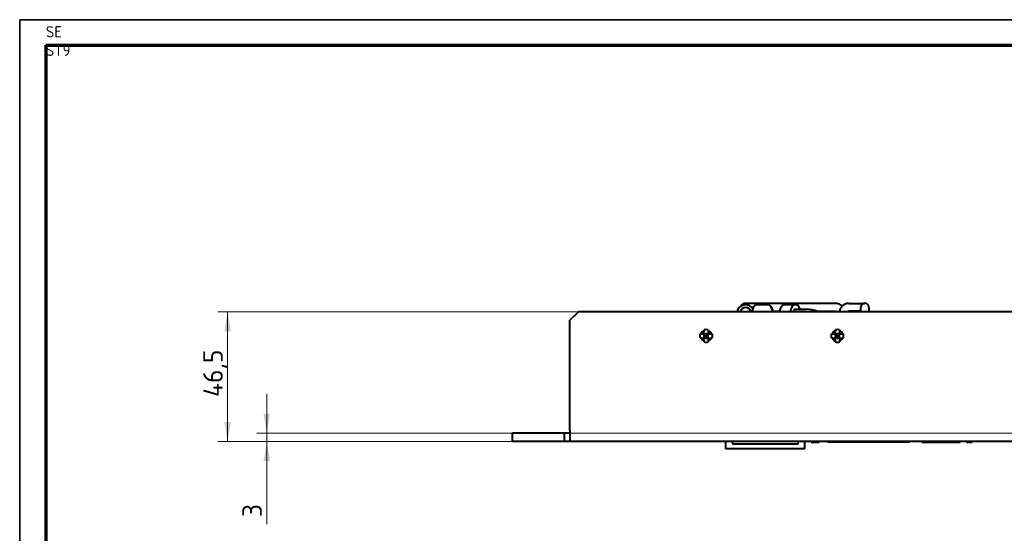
# Model space of a CAD drawing. Header units: millimetres. Extents: x 0 to 594, y -2 to 419.
# Tile 6 of 34: x 1 to 177, y 327 to 419. Entities that reach past the tile are written whole.
import ezdxf
from ezdxf.enums import TextEntityAlignment as Align

# ---------------------------------------------------------------- set-up
doc = ezdxf.new("R2010")
doc.units = ezdxf.units.MM
for name, color, linetype in [('_Translation', 7, 'Continuous'), ('CB000604', 7, 'Continuous'), ('CN000588', 7, 'Continuous'), ('Default', 7, 'Continuous'), ('FS000018', 7, 'Continuous'), ('ME001043.02_REV.', 7, 'Continuous'), ('ME001053.00_REV.', 7, 'Continuous'), ('Predefinito', 7, 'Continuous'), ('TO000152.00', 7, 'Continuous')]:
    doc.layers.add(name, color=color, linetype=linetype)
doc.styles.add('SEACAD_Solid_Edge_ISO', font='seiso.ttf')
doc.styles.add('SEACAD_Solid_Edge_ISOI', font='seisoi.ttf')
doc.dimstyles.new('ISO', dxfattribs={"dimtxt": 3.5, "dimasz": 3.5, "dimexe": 1.75, "dimexo": 0, "dimgap": 0.875, "dimtad": 1, "dimlfac": 2, "dimtxsty": 'SEACAD_Solid_Edge_ISO', "dimblk1": '_SE_FILLED', "dimblk2": '_SE_FILLED', "dimsah": 1, "dimcen": 1.75, "dimadec": 1, "dimazin": 0, "dimtfac": 0.5, "dimtdec": 3, "dimtmove": 0, "dimatfit": 3, "dimfxl": 1, "dimarcsym": 0})

# ---------------------------------------------------------------- blocks, each defined once
blk = doc.blocks.new('SE3')
at = {"layer": 'CB000604', "color": 7, "linetype": 'Continuous', "lineweight": 40}
for p, q in [((136.93, 367.55), (136.81, 367.26)), ((139.65, 368.2), (137.72, 368.2)), ((139.64, 367.4), (141.57, 367.4)), ((141.57, 367.4), (141.57, 367.4))]:
    blk.add_line(p, q, dxfattribs=at)
blk.add_arc((141.52, 362.37), 5.04, 65.7054, 89.3583, dxfattribs=at)
for centre, major_axis, start_param, end_param in [((137.33, 366.7), (0, -1), 4.115939, 4.459709), ((137.72, 366.7), (0, -1.5), 3.141593, 4.544941), ((139.65, 366.7), (0, -1.5), 2.056314, 4.544941), ((139.64, 366.71), (0, -0.695), 3.141593, 4.352129)]:
    blk.add_ellipse(centre, major_axis=major_axis, ratio=0.637453, start_param=start_param, end_param=end_param, dxfattribs=at)
at = {"layer": 'CN000588', "color": 7, "linetype": 'Continuous', "lineweight": 40}
for p, q in [((127.13, 343.7), (127.13, 342.35)), ((141.33, 342.35), (127.13, 342.35)), ((128.33, 343.7), (128.33, 343.2)), ((140.13, 343.2), (128.33, 343.2)), ((140.13, 343.2), (140.13, 343.7)), ((141.33, 342.35), (141.33, 343.7))]:
    blk.add_line(p, q, dxfattribs=at)
at = {"layer": 'FS000018', "color": 7, "linetype": 'Continuous', "lineweight": 40}
for p, q in [((123.25, 363), (123.27, 363.69)), ((124, 363.69), (124.02, 363)), ((146.75, 363), (146.77, 363.69)), ((147.5, 363.69), (147.52, 363)), ((122.56, 362.98), (123.25, 363)), ((122.56, 362.25), (123.25, 362.22)), ((123.25, 363), (123.25, 362.22)), ((124.02, 363), (123.25, 363)), ((123.25, 363), (123.4, 362.85)), ((123.25, 362.22), (123.4, 362.37)), ((123.27, 361.53), (123.25, 362.22)), ((123.25, 362.22), (124.02, 362.22)), ((123.87, 362.85), (124.02, 363)), ((123.87, 362.37), (124.02, 362.22)), ((124.02, 362.22), (124, 361.53)), ((124.02, 362.22), (124.02, 363)), ((124.02, 363), (124.72, 362.98)), ((124.02, 362.22), (124.72, 362.25)), ((146.06, 362.98), (146.75, 363)), ((146.06, 362.25), (146.75, 362.22)), ((146.75, 363), (146.75, 362.22)), ((147.52, 363), (146.75, 363)), ((146.75, 363), (146.9, 362.85)), ((146.75, 362.22), (146.9, 362.37)), ((146.77, 361.53), (146.75, 362.22)), ((146.75, 362.22), (147.52, 362.22)), ((147.37, 362.85), (147.52, 363)), ((147.37, 362.37), (147.52, 362.22)), ((147.52, 362.22), (147.5, 361.53)), ((147.52, 362.22), (147.52, 363)), ((147.52, 363), (148.22, 362.98)), ((147.52, 362.22), (148.22, 362.25))]:
    blk.add_line(p, q, dxfattribs=at)
for centre in [(123.64, 362.61), (147.14, 362.61)]:
    blk.add_circle(centre, 0.108, dxfattribs=at)
for centre, start, end in [((123.64, 362.21), 76.2332, 103.7668), ((147.14, 362.21), 76.2332, 103.7668), ((124.04, 362.61), 166.2332, 193.7668), ((123.64, 363.01), 256.2332, 283.7668), ((123.23, 362.61), 346.2332, 13.7668), ((147.54, 362.61), 166.2332, 193.7668), ((147.14, 363.01), 256.2332, 283.7668), ((146.73, 362.61), 346.2332, 13.7668)]:
    blk.add_arc(centre, 1.53, start, end, dxfattribs=at)
at = {"layer": 'ME001043.02_REV.', "color": 7, "linetype": 'Continuous', "lineweight": 40}
for p, q in [((100.75, 366.95), (99.25, 365.45)), ((301.7, 366.95), (100.75, 366.95)), ((99.25, 345.7), (99.25, 365.45)), ((99.25, 345.7), (99.25, 343.7)), ((91.73, 345.2), (88.98, 345.2)), ((88.98, 343.7), (88.98, 345.2)), ((97.25, 345.2), (91.73, 345.2)), ((98.25, 345.2), (97.25, 345.2)), ((99.25, 345.2), (98.25, 345.2)), ((98.25, 343.7), (98.25, 345.2)), ((91.73, 343.7), (88.98, 343.7)), ((97.25, 343.7), (91.73, 343.7)), ((98.25, 343.7), (97.25, 343.7)), ((99.25, 343.7), (98.25, 343.7)), ((303.2, 343.7), (99.25, 343.7))]:
    blk.add_line(p, q, dxfattribs=at)
for centre, start, end in [((123.64, 362.61), 111.6274, 158.3726), ((123.64, 362.61), 21.6274, 68.3726), ((147.14, 362.61), 111.6274, 158.3726), ((147.14, 362.61), 21.6274, 68.3726), ((123.64, 362.61), 201.6274, 248.3726), ((123.64, 362.61), 291.6274, 338.3726), ((147.14, 362.61), 201.6274, 248.3726), ((147.14, 362.61), 291.6274, 338.3726)]:
    blk.add_arc(centre, 1, start, end, dxfattribs=at)
at = {"layer": 'ME001053.00_REV.', "color": 7, "linetype": 'Continuous', "lineweight": 40}
for p, q in [((142.43, 343.63), (142.42, 343.63)), ((142.42, 343.63), (142.42, 343.57)), ((142.43, 343.58), (142.42, 343.58)), ((142.44, 343.58), (142.44, 343.63)), ((142.44, 343.63), (143.89, 343.63)), ((142.44, 343.58), (143.89, 343.58)), ((143.89, 343.58), (143.89, 343.63)), ((143.89, 343.58), (143.89, 343.63)), ((143.89, 343.58), (143.89, 343.63)), ((143.89, 343.58), (143.89, 343.63)), ((143.89, 343.58), (143.89, 343.63)), ((143.89, 343.58), (143.89, 343.63)), ((143.89, 343.58), (143.89, 343.63)), ((143.89, 343.58), (143.89, 343.63)), ((143.89, 343.58), (143.89, 343.63)), ((143.89, 343.58), (143.89, 343.63)), ((143.89, 343.58), (143.89, 343.63)), ((143.91, 343.63), (143.92, 343.63)), ((143.91, 343.58), (143.92, 343.58)), ((143.92, 343.57), (143.92, 343.63)), ((145.43, 343.65), (145.43, 343.7)), ((145.43, 343.65), (146.23, 343.65)), ((146.23, 343.65), (159.23, 343.65)), ((159.23, 343.65), (160.03, 343.65)), ((160.03, 343.65), (160.03, 343.7)), ((162.27, 343.63), (162.37, 343.63)), ((162.27, 343.63), (162.27, 343.58)), ((162.27, 343.58), (162.37, 343.58)), ((162.37, 343.63), (162.79, 343.63)), ((162.37, 343.58), (162.79, 343.58)), ((162.79, 343.63), (163.53, 343.63)), ((162.79, 343.58), (163.53, 343.58)), ((163.53, 343.63), (165.08, 343.63)), ((163.53, 343.58), (165.08, 343.58)), ((165.11, 343.63), (165.08, 343.63)), ((165.08, 343.63), (165.08, 343.58)), ((165.11, 343.58), (165.08, 343.58)), ((165.11, 343.58), (165.11, 343.63)), ((165.11, 343.63), (165.47, 343.63)), ((165.11, 343.58), (165.47, 343.58)), ((165.16, 343.63), (165.16, 343.63)), ((165.16, 343.58), (165.16, 343.57)), ((165.26, 343.63), (165.26, 343.63)), ((165.26, 343.58), (165.26, 343.57)), ((165.29, 343.63), (165.29, 343.63)), ((165.29, 343.58), (165.29, 343.57)), ((165.47, 343.63), (166.4, 343.63)), ((165.47, 343.58), (166.4, 343.58)), ((166.4, 343.63), (167.49, 343.63)), ((166.4, 343.58), (167.49, 343.58)), ((166.74, 343.63), (166.74, 343.63)), ((166.74, 343.57), (166.74, 343.58)), ((166.83, 343.63), (166.83, 343.63)), ((166.83, 343.57), (166.83, 343.58)), ((166.92, 343.63), (166.92, 343.63)), ((166.92, 343.57), (166.92, 343.58)), ((167.49, 343.63), (167.75, 343.63)), ((167.49, 343.58), (167.75, 343.58)), ((167.76, 343.63), (167.75, 343.63)), ((167.76, 343.58), (167.75, 343.58)), ((167.76, 343.63), (167.85, 343.63)), ((167.76, 343.58), (167.76, 343.63)), ((167.76, 343.58), (167.85, 343.58)), ((167.85, 343.58), (167.85, 343.63)), ((167.85, 343.63), (168.23, 343.63)), ((167.85, 343.58), (168.23, 343.58)), ((168.23, 343.58), (168.23, 343.63)), ((168.23, 343.63), (169.14, 343.63)), ((168.23, 343.58), (169.14, 343.58)), ((169.14, 343.58), (169.14, 343.63)), ((170.21, 343.63), (170.21, 343.63)), ((170.21, 343.63), (170.21, 343.57)), ((170.21, 343.58), (170.21, 343.58)), ((170.23, 343.58), (170.23, 343.63)), ((170.23, 343.63), (171.29, 343.63)), ((170.23, 343.58), (171.29, 343.58)), ((171.29, 343.58), (171.29, 343.63)), ((171.29, 343.57), (171.29, 343.63)), ((171.29, 343.63), (171.29, 343.63)), ((171.29, 343.63), (171.29, 343.63)), ((171.29, 343.63), (171.29, 343.63)), ((171.29, 343.57), (171.29, 343.58)), ((171.29, 343.57), (171.29, 343.58)), ((171.29, 343.57), (171.29, 343.58)), ((171.31, 343.57), (171.31, 343.63))]:
    blk.add_line(p, q, dxfattribs=at)
at = {"layer": 'TO000152.00', "color": 7, "linetype": 'Continuous', "lineweight": 40}
for p, q in [((130.57, 368.45), (130.56, 368.45)), ((130.59, 368.45), (130.57, 368.45)), ((145.68, 368.45), (130.59, 368.45)), ((130.7, 368.2), (130.66, 368.2)), ((134.7, 368.2), (132.71, 368.2)), ((135.48, 367.5), (135.23, 367.87)), ((135.65, 367.05), (136.74, 367.05)), ((143.36, 367.05), (145.68, 367.05)), ((146.79, 368.45), (145.68, 368.45)), ((145.68, 367.05), (146.79, 367.05)), ((149.19, 368.45), (150.82, 368.45)), ((150.82, 367.05), (149.19, 367.05)), ((150.82, 368.45), (152.05, 368.45)), ((151.35, 367.05), (150.82, 367.05)), ((151.35, 366.95), (151.35, 367.76)), ((152.05, 368.45), (152.06, 368.45)), ((152.75, 367.76), (152.75, 366.95))]:
    blk.add_line(p, q, dxfattribs=at)
for centre, radius, start, end in [((130.56, 367.75), 0.7, 90, 159.0857), ((134.7, 367.66), 0.542, 46.3366, 88.5066), ((152.05, 367.76), 0.695, 90, 180), ((152.06, 367.76), 0.695, 0, 90)]:
    blk.add_arc(centre, radius, start, end, dxfattribs=at)
for centre, major_axis, ratio, start_param, end_param in [((130.66, 366.7), (0, -1.5), 0.999848, 3.141593, 4.544941), ((130.7, 366.7), (0, -1.5), 0.999848, 2.10061, 4.544941), ((130.71, 366.7), (0, -1), 0.999848, 1.823477, 4.459709), ((130.59, 367.75), (0, 0.7), 0.999848, 6.265772, 6.283185), ((134.7, 366.7), (0, -1.5), 0.515038, 3.128533, 3.141593), ((134.77, 366.7), (0, -1.46), 0.515038, 1.824968, 2.720483), ((135.17, 366.7), (0, -1), 0.515038, 1.823477, 2.497015)]:
    blk.add_ellipse(centre, major_axis=major_axis, ratio=ratio, start_param=start_param, end_param=end_param, dxfattribs=at)
for points, knots in [([(131.2, 368.11), (131.18, 368.13), (131.15, 368.19), (131.08, 368.26), (131, 368.33), (130.91, 368.38), (130.8, 368.42), (130.7, 368.45), (130.63, 368.45), (130.59, 368.45)], [0.7197136, 0.7197136, 0.7197136, 0.7197136, 0.7544155, 0.7936679, 0.834617, 0.8767344, 0.9195643, 0.9627932, 1, 1, 1, 1]), ([(132.71, 368.2), (132.69, 368.2), (132.65, 368.2), (132.57, 368.19), (132.48, 368.15), (132.38, 368.1), (132.3, 368.02), (132.21, 367.93), (132.14, 367.82), (132.07, 367.69), (132.01, 367.55), (131.96, 367.4), (131.92, 367.24), (131.9, 367.09), (131.89, 366.99), (131.88, 366.95)], [0, 0, 0, 0, 0.0223848, 0.0916595, 0.161021, 0.2317142, 0.3044866, 0.3792954, 0.4554912, 0.5322989, 0.6091095, 0.6857032, 0.7620492, 0.8381822, 0.8907811, 0.8907811, 0.8907811, 0.8907811]), ([(147.99, 367.92), (147.98, 367.93), (147.93, 367.99), (147.82, 368.08), (147.66, 368.2), (147.49, 368.29), (147.32, 368.36), (147.14, 368.42), (146.96, 368.45), (146.85, 368.45), (146.79, 368.45)], [0.5825203, 0.5825203, 0.5825203, 0.5825203, 0.5918716, 0.6530043, 0.7133472, 0.772761, 0.8311989, 0.8887107, 0.9454271, 1, 1, 1, 1]), ([(146.79, 367.05), (146.79, 367.05), (146.8, 367.05), (146.83, 367.05), (146.87, 367.03), (146.92, 367), (146.95, 366.98), (146.97, 366.96), (146.98, 366.95)], [0, 0, 0, 0, 0.0375489, 0.136531, 0.2217011, 0.2991473, 0.3722765, 0.3823356, 0.3823356, 0.3823356, 0.3823356]), ([(149.19, 368.45), (149.14, 368.45), (149.05, 368.45), (148.88, 368.43), (148.71, 368.38), (148.54, 368.32), (148.38, 368.24), (148.23, 368.14), (148.08, 368.02), (147.94, 367.88), (147.81, 367.73), (147.7, 367.56), (147.59, 367.38), (147.51, 367.19), (147.45, 367.04), (147.43, 366.96), (147.42, 366.95)], [0, 0, 0, 0, 0.0394278, 0.0950241, 0.1505844, 0.2063514, 0.2625533, 0.3193812, 0.3769704, 0.4353847, 0.4946073, 0.5545468, 0.615059, 0.6759791, 0.7371541, 0.7470973, 0.7470973, 0.7470973, 0.7470973]), ([(149, 366.95), (149.01, 366.96), (149.03, 366.98), (149.07, 367.01), (149.11, 367.03), (149.15, 367.05), (149.18, 367.05), (149.19, 367.05), (149.19, 367.05)], [0.6190836, 0.6190836, 0.6190836, 0.6190836, 0.6342154, 0.7097079, 0.7882145, 0.8725877, 0.9684154, 1, 1, 1, 1])]:
    blk.add_open_spline(points, degree=3, knots=knots, dxfattribs=at)
blk = doc.blocks.new('DMBLK21')
at = {"layer": 'Default', "linetype": 'Continuous', "lineweight": 18}
for points in [[(37.37, 363.45), (38.54, 363.45), (37.95, 366.95)], [(37.37, 347.2), (37.95, 343.7), (38.54, 347.2)]]:
    blk.add_hatch(color=7, dxfattribs=at).paths.add_polyline_path(points)
at = {"layer": 'Default', "color": 7, "linetype": 'Continuous', "lineweight": 18}
for p, q in [((100.75, 366.95), (36.2, 366.95)), ((37.95, 366.95), (37.95, 343.7)), ((307.96, 343.7), (36.2, 343.7))]:
    blk.add_line(p, q, dxfattribs=at)
at = {"layer": 'Default', "color": 7, "linetype": 'Continuous', "lineweight": 18, "style": 'SEACAD_Solid_Edge_ISOI'}
blk.add_text('46,5', height=3.5, rotation=90, dxfattribs=at).set_placement((33.58, 351.67), align=Align.TOP_LEFT)
blk = doc.blocks.new('_SE_FILLED')
at = {"color": 0}
blk.add_line((0, 0), (-1, 0), dxfattribs=at)
blk.add_solid([(0, 0), (-1, -0.1665), (-1, 0.1665), (0, 0)], dxfattribs=at)
blk = doc.blocks.new('DMBLK22')
at = {"layer": 'Default', "linetype": 'Continuous', "lineweight": 18}
for points in [[(44.37, 348.7), (44.95, 345.2), (45.54, 348.7)], [(44.37, 340.2), (45.54, 340.2), (44.95, 343.7)]]:
    blk.add_hatch(color=7, dxfattribs=at).paths.add_polyline_path(points)
at = {"layer": 'Default', "color": 7, "linetype": 'Continuous', "lineweight": 18}
for p, q in [((44.95, 352.2), (44.95, 328.9)), ((310.72, 345.2), (43.2, 345.2)), ((312.1, 343.7), (43.2, 343.7))]:
    blk.add_line(p, q, dxfattribs=at)
at = {"layer": 'Default', "color": 7, "linetype": 'Continuous', "lineweight": 18, "style": 'SEACAD_Solid_Edge_ISOI'}
blk.add_text('3', height=3.5, rotation=90, dxfattribs=at).set_placement((40.58, 330.13), align=Align.TOP_LEFT)

msp = doc.modelspace()

# ---------------------------------------------------------------- linework, layer by layer
at = {"layer": '_Translation', "color": 7, "linetype": 'Continuous', "lineweight": 70}
for q in [(589.3638, 414.7161), (5.3638, 4.7161)]:
    msp.add_line((5.3638, 414.7161), q, dxfattribs=at)
at = {"layer": 'Predefinito', "color": 7, "linetype": 'Continuous', "lineweight": 35}
for p, q in [((0.7098, 419.2947), (593.9933, 419.2947)), ((0.7098, -0.0017), (0.7098, 419.2947))]:
    msp.add_line(p, q, dxfattribs=at)

# ---------------------------------------------------------------- block references
at = {"layer": 'Default'}
msp.add_blockref('SE3', (0, 0), dxfattribs=at)

# ---------------------------------------------------------------- texts
at = {"layer": 'Predefinito', "insert": (5.3973, 418.1296), "char_height": 2, "width": 7.100011, "attachment_point": 1}
msp.add_mtext('{\\fSolid Edge ISO|b0||i0||c0|p34;\\C7;\\H2.;\\W1.;SE ST9}', dxfattribs=at)

# ---------------------------------------------------------------- dimensions: what is measured, and where the dimension line sits
at = {"layer": 'Default', "color": 7, "linetype": 'Continuous', "lineweight": 18}
for base, p1, p2, picture, middle in [((37.9547, 343.7029), (301.6994, 366.9529), (307.9619, 343.7029), 'DMBLK21', (37.9547, 355.3279)), ((44.9547, 343.7029), (310.7244, 345.2029), (312.0994, 343.7029), 'DMBLK22', (44.9547, 333.4995))]:
    dim = msp.add_linear_dim(base=base, p1=p1, p2=p2, angle=90, text='\\A1;<>', dimstyle='ISO', dxfattribs=at)
    dim.commit()
    dim.dimension.update_dxf_attribs({"geometry": picture, "text_midpoint": middle, "dimtype": 160})

doc.saveas('drawing.dxf')
